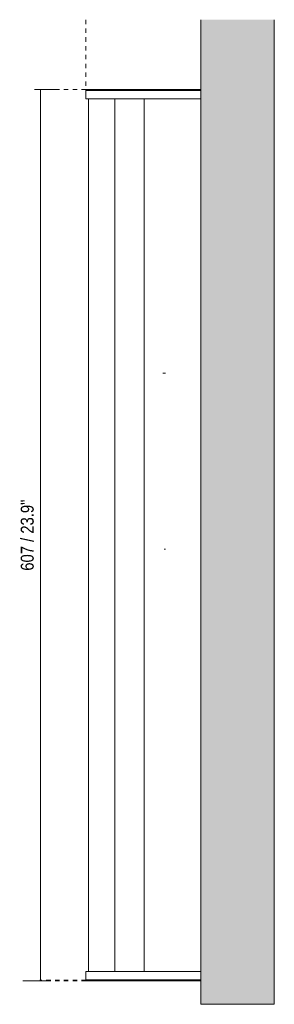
# Model space of a CAD drawing. Header units: millimetres. Extents: x -3392 to -2103, y -283 to 6880.
# Tile 3 of 3: x -3392 to -3219, y 6209 to 6880. Entities that reach past the tile are written whole.
import ezdxf

# ---------------------------------------------------------------- set-up
doc = ezdxf.new("R2010")
doc.units = ezdxf.units.MM
doc.linetypes.add('Dash', pattern=[6, 3, -3])
for name, color, linetype, lineweight in [('Cotas', 7, 'Continuous', 9), ('Cotas-4', 7, 'Continuous', 9), ('Lighthing Fixture Detail Wide Black', 7, 'Continuous', 20), ('Luminarias', 7, 'Continuous', 20), ('Muros', 7, 'Continuous', 9)]:
    doc.layers.add(name, color=color, linetype=linetype, lineweight=lineweight)
doc.layers.add('Lighthing Fixture Dim Grey Dash', color=7, linetype='Dash', lineweight=9, true_color=0xd2d2d2)
doc.styles.add('Arial Narrow', font='ARIALN.TTF', dxfattribs={"height": 8.8})
doc.dimstyles.new('FARO_-_2_2mm_Arial_Narrow_mm_Inch_Left', dxfattribs={"dimscale": 304.8, "dimtxt": 9.006193, "dimasz": 0, "dimexe": 0.03937, "dimexo": 0.0625, "dimgap": 0.006562, "dimtad": 1, "dimdec": 0, "dimzin": 0, "dimdsep": 46, "dimtxsty": 'Arial Narrow', "dimblk1": 'NONE', "dimblk2": 'NONE', "dimsah": 1, "dimcen": 0.09, "dimadec": 0, "dimazin": 0, "dimtfac": 1, "dimtdec": 4, "dimtix": 1, "dimtmove": 0, "dimatfit": 3, "dimfxl": 0.013123, "dimfxlon": 1, "dimtvp": 1, "dimtolj": 1, "dimtzin": 0, "dimarcsym": 2})

# ---------------------------------------------------------------- blocks, each defined once
blk = doc.blocks.new('63522 - 63522 TIDE 600 Black wall lamp-593238-Planta_PDF')
at = {"layer": 'Luminarias'}
for p, q in [((-3347.28, 6832.83), (-3347.28, 6832.13)), ((-3328.03, 6832.83), (-3347.28, 6832.83)), ((-3347.28, 6832.13), (-3347.28, 6826.33)), ((-3347.28, 6832.13), (-3346.74, 6832.13)), ((-3346.75, 6832.13), (-3346.39, 6832.13)), ((-3346.39, 6832.13), (-3345.1, 6832.13)), ((-3345.1, 6832.13), (-3344.44, 6832.13)), ((-3344.44, 6832.13), (-3338.08, 6832.13)), ((-3338.09, 6832.13), (-3336.91, 6832.13)), ((-3336.92, 6832.13), (-3333.81, 6832.13)), ((-3333.82, 6832.13), (-3332.52, 6832.13)), ((-3332.52, 6832.13), (-3328.03, 6832.13)), ((-3328.03, 6832.83), (-3268.96, 6832.83)), ((-3328.03, 6832.13), (-3268.96, 6832.13)), ((-3268.96, 6832.13), (-3328.03, 6832.13)), ((-3347.28, 6826.33), (-3328.03, 6826.33)), ((-3345.56, 6826.33), (-3345.56, 6231.93)), ((-3268.96, 6826.33), (-3328.03, 6826.33)), ((-3327.56, 6231.93), (-3327.56, 6826.33)), ((-3307.61, 6826.33), (-3307.61, 6231.93)), ((-3307.56, 6231.93), (-3307.56, 6826.33)), ((-3347.28, 6231.93), (-3347.28, 6226.13)), ((-3328.03, 6231.93), (-3347.28, 6231.93)), ((-3328.03, 6231.93), (-3268.96, 6231.93)), ((-3346.74, 6226.13), (-3347.28, 6226.13)), ((-3347.28, 6226.13), (-3347.28, 6225.43)), ((-3347.28, 6225.43), (-3328.03, 6225.43)), ((-3346.39, 6226.13), (-3346.75, 6226.13)), ((-3345.1, 6226.13), (-3346.39, 6226.13)), ((-3344.44, 6226.13), (-3345.1, 6226.13)), ((-3338.08, 6226.13), (-3344.44, 6226.13)), ((-3336.91, 6226.13), (-3338.09, 6226.13)), ((-3333.81, 6226.13), (-3336.92, 6226.13)), ((-3332.52, 6226.13), (-3333.82, 6226.13)), ((-3328.03, 6226.13), (-3332.52, 6226.13)), ((-3268.96, 6226.13), (-3328.03, 6226.13)), ((-3328.03, 6226.13), (-3268.96, 6226.13)), ((-3268.96, 6225.43), (-3328.03, 6225.43))]:
    blk.add_line(p, q, dxfattribs=at)
blk = doc.blocks.new('DIMBLOCK1-Planta_PDF')
at = {"layer": 'Cotas-4', "color": 251, "true_color": 0x5b5b5b}
for p, q in [((-3378.27, 6832.83), (-3382.27, 6832.83)), ((-3378.27, 6832.83), (-3378.27, 6225.43)), ((-3378.27, 6832.83), (-3366.27, 6832.83)), ((-3378.27, 6225.43), (-3390.27, 6225.43)), ((-3378.27, 6225.43), (-3374.27, 6225.43))]:
    blk.add_line(p, q, dxfattribs=at)
at = {"layer": 'Cotas-4', "color": 0, "insert": (-3391.65, 6504.9), "char_height": 8.8, "width": 58.1543, "attachment_point": 1, "rotation": 90, "line_spacing_factor": 0.974696, "style": 'Arial Narrow'}
blk.add_mtext('607 / 23.9"', dxfattribs=at)
blk = doc.blocks.new('_None')

msp = doc.modelspace()

# ---------------------------------------------------------------- hatches: boundary and pattern name
at = {"layer": 'Muros', "true_color": 0xe8e8e8}
msp.add_hatch(color=254, dxfattribs=at).paths.add_polyline_path([(-3268.96, 6209.5), (-3218.96, 6209.5), (-3218.96, 6880.29), (-3268.96, 6880.29), (-3268.96, 6214.82)])

# ---------------------------------------------------------------- linework, layer by layer
at = {"layer": 'Lighthing Fixture Detail Wide Black'}
for p, q in [((-3294.83, 6639.5), (-3293.09, 6639.5)), ((-3293.89, 6519.5), (-3293.09, 6519.5))]:
    msp.add_line(p, q, dxfattribs=at)
at = {"layer": 'Lighthing Fixture Dim Grey Dash'}
for p, q in [((-3347.28, 6880.29), (-3347.28, 6832.83)), ((-3347.28, 6832.83), (-3378.59, 6832.83)), ((-3347.28, 6225.83), (-3378.59, 6225.83)), ((-3347.28, 6225.83), (-3378.59, 6225.83)), ((-3347.28, 6225.43), (-3377.28, 6225.43))]:
    msp.add_line(p, q, dxfattribs=at)
at = {"layer": 'Muros'}
for p, q in [((-3268.96, 6209.5), (-3268.96, 6880.29)), ((-3218.96, 6880.29), (-3218.96, 6209.5)), ((-3218.96, 6209.5), (-3268.96, 6209.5))]:
    msp.add_line(p, q, dxfattribs=at)

# ---------------------------------------------------------------- block references
at = {"layer": 'Luminarias'}
msp.add_blockref('63522 - 63522 TIDE 600 Black wall lamp-593238-Planta_PDF', (0, 0), dxfattribs=at)

# ---------------------------------------------------------------- dimensions: what is measured, and where the dimension line sits
at = {"layer": 'Cotas', "color": 251, "true_color": 0x5b5b5b}
dim = msp.add_linear_dim(base=(-3378.27, 6225.43), p1=(-3382.27, 6832.83), p2=(-3374.27, 6225.43), angle=90, dimstyle='FARO_-_2_2mm_Arial_Narrow_mm_Inch_Left', override={"dimpost": '<>', "dimfxl": 607.452681}, dxfattribs=at)
dim.commit()
dim.dimension.update_dxf_attribs({"geometry": 'DIMBLOCK1-Planta_PDF', "text_midpoint": (-3385.97, 6529.13)})

doc.saveas('drawing.dxf')
